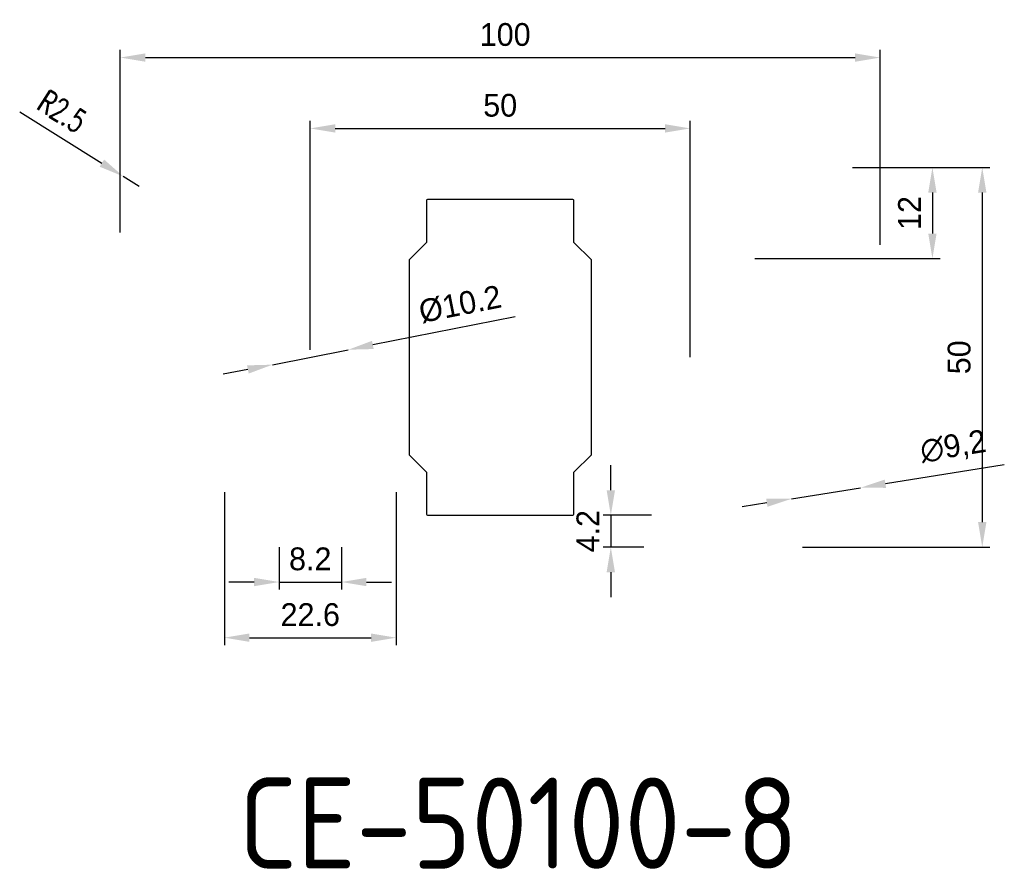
# Model space of a CAD drawing. Header units: millimetres. Extents: x 3306 to 3435, y 533 to 645.
import ezdxf

# ---------------------------------------------------------------- set-up
doc = ezdxf.new("R2010")
doc.units = ezdxf.units.MM
doc.header["$PDSIZE"] = -1
doc.styles.add('AM_BOR', font='isocp.shx', dxfattribs={"bigfont": 'whgtxt.shx'})
doc.styles.add('HZ', font='romans.shx', dxfattribs={"width": 0.7})
doc.dimstyles.new('ISO-25', dxfattribs={"dimtxt": 2.5, "dimasz": 2.5, "dimexe": 1.25, "dimexo": 0.625, "dimtad": 1, "dimtxsty": 'Standard', "dimcen": 2.5, "dimadec": 0, "dimazin": 0, "dimtfac": 1, "dimtmove": 0, "dimatfit": 3, "dimfxl": 1, "dimarcsym": 0})
doc.dimstyles.new('ISO-25$0', dxfattribs={"dimtxt": 2.5, "dimasz": 2.5, "dimexe": 1, "dimexo": 0, "dimtad": 1, "dimdsep": 46, "dimtxsty": 'Standard', "dimcen": 2.5, "dimadec": 0, "dimazin": 0, "dimtfac": 1, "dimtix": 1, "dimtmove": 0, "dimatfit": 3, "dimfxl": 1, "dimarcsym": 0})
doc.dimstyles.new('ISO-25$4', dxfattribs={"dimtxt": 5, "dimasz": 1, "dimexe": 1, "dimexo": 1, "dimgap": 1, "dimtad": 1, "dimdec": 1, "dimdsep": 46, "dimtxsty": 'HZ', "dimcen": 1, "dimclrd": 1, "dimclre": 1, "dimadec": 0, "dimazin": 0, "dimtm": 1e-09, "dimtfac": 1, "dimtdec": 1, "dimtmove": 0, "dimatfit": 3, "dimfxl": 1, "dimarcsym": 0})

# ---------------------------------------------------------------- blocks, each defined once
blk = doc.blocks.new('*D28')
at = {"color": 1, "lineweight": -2}
for p, q in [((3318.8, 617.27), (3318.8, 641.32)), ((3322.1, 640.32), (3415.5, 640.32)), ((3418.8, 615.65), (3418.8, 641.32))]:
    blk.add_line(p, q, dxfattribs=at)
at = {"color": 1}
for points in [[(3322.1, 640.87), (3322.1, 639.77), (3318.8, 640.32)], [(3415.5, 640.87), (3415.5, 639.77), (3418.8, 640.32)]]:
    blk.add_solid(points, dxfattribs=at)
at = {"layer": 'Defpoints', "color": 0}
for p in [(3418.8, 640.32), (3318.8, 616.27), (3418.8, 614.65)]:
    blk.add_point(p, dxfattribs=at)
at = {"color": 1, "insert": (3369.46, 643.34), "char_height": 3, "attachment_point": 5}
blk.add_mtext('100', dxfattribs=at)
blk = doc.blocks.new('*D29')
at = {"color": 1, "lineweight": -2}
for p, q in [((3415.17, 625.85), (3433.25, 625.85)), ((3432.25, 622.55), (3432.25, 579.15)), ((3408.6, 575.85), (3433.25, 575.85))]:
    blk.add_line(p, q, dxfattribs=at)
at = {"color": 1}
for points in [[(3431.7, 622.55), (3432.8, 622.55), (3432.25, 625.85)], [(3431.7, 579.15), (3432.8, 579.15), (3432.25, 575.85)]]:
    blk.add_solid(points, dxfattribs=at)
at = {"layer": 'Defpoints', "color": 0}
for p in [(3414.17, 625.85), (3407.6, 575.85), (3432.25, 575.85)]:
    blk.add_point(p, dxfattribs=at)
at = {"color": 1, "insert": (3429.22, 600.85), "char_height": 3, "attachment_point": 5, "rotation": 90}
blk.add_mtext('50', dxfattribs=at)
blk = doc.blocks.new('*D30')
at = {"color": 1, "lineweight": -2}
for p, q in [((3370.76, 606.17), (3352.04, 602.48)), ((3338.83, 599.88), (3348.8, 601.85)), ((3335.59, 599.25), (3332.35, 598.61))]:
    blk.add_line(p, q, dxfattribs=at)
at = {"color": 1}
for points in [[(3351.93, 603.02), (3352.15, 601.94), (3348.8, 601.85)], [(3335.48, 599.79), (3335.7, 598.71), (3338.83, 599.88)]]:
    blk.add_solid(points, dxfattribs=at)
at = {"layer": 'Defpoints', "color": 0}
for p in [(3348.8, 601.85), (3338.83, 599.88)]:
    blk.add_point(p, dxfattribs=at)
at = {"color": 1, "insert": (3363.53, 607.83), "char_height": 3, "attachment_point": 5, "rotation": 11.13}
blk.add_mtext('%%c10.2', dxfattribs=at)
blk = doc.blocks.new('*D31')
at = {"color": 1, "lineweight": -2}
for p, q in [((3305.56, 633.17), (3316.37, 626.42)), ((3321.3, 623.35), (3319.18, 624.67))]:
    blk.add_line(p, q, dxfattribs=at)
at = {"color": 1}
blk.add_solid([(3316.67, 626.89), (3316.08, 625.95), (3319.18, 624.67)], dxfattribs=at)
at = {"layer": 'Defpoints', "color": 0}
for p in [(3319.18, 624.67), (3321.3, 623.35)]:
    blk.add_point(p, dxfattribs=at)
at = {"color": 1, "insert": (3311.16, 633.23), "char_height": 3, "attachment_point": 5, "rotation": 328.0579, "style": 'HZ'}
blk.add_mtext('R2.5', dxfattribs=at)
blk = doc.blocks.new('*D33')
at = {"color": 1, "lineweight": -2}
for p, q in [((3343.8, 601.85), (3343.8, 631.99)), ((3393.8, 600.85), (3393.8, 631.99)), ((3347.1, 630.99), (3390.5, 630.99))]:
    blk.add_line(p, q, dxfattribs=at)
at = {"color": 1}
for points in [[(3347.1, 631.54), (3347.1, 630.44), (3343.8, 630.99)], [(3390.5, 631.54), (3390.5, 630.44), (3393.8, 630.99)]]:
    blk.add_solid(points, dxfattribs=at)
at = {"layer": 'Defpoints', "color": 0}
for p in [(3393.8, 630.99), (3343.8, 600.85), (3393.8, 599.85)]:
    blk.add_point(p, dxfattribs=at)
at = {"color": 1, "insert": (3368.8, 634.02), "char_height": 3, "attachment_point": 5}
blk.add_mtext('50', dxfattribs=at)
blk = doc.blocks.new('*D34')
at = {"color": 1, "lineweight": -2}
for p, q in [((3339.7, 575.85), (3339.7, 570.26)), ((3347.9, 575.85), (3347.9, 570.26)), ((3336.4, 571.26), (3333.09, 571.26)), ((3339.7, 571.26), (3347.9, 571.26)), ((3351.2, 571.26), (3354.5, 571.26))]:
    blk.add_line(p, q, dxfattribs=at)
at = {"color": 1}
for points in [[(3336.4, 571.81), (3336.4, 570.71), (3339.7, 571.26)], [(3351.2, 571.81), (3351.2, 570.71), (3347.9, 571.26)]]:
    blk.add_solid(points, dxfattribs=at)
at = {"layer": 'Defpoints', "color": 0}
for p in [(3339.7, 576.85), (3347.9, 576.85), (3347.9, 571.26)]:
    blk.add_point(p, dxfattribs=at)
at = {"color": 1, "insert": (3343.8, 574.29), "char_height": 3, "attachment_point": 5}
blk.add_mtext('8.2', dxfattribs=at)
blk = doc.blocks.new('*D35')
at = {"color": 0, "lineweight": -2}
for p, q in [((3332.5, 583.07), (3332.5, 562.93)), ((3355.1, 583.07), (3355.1, 562.93)), ((3335.8, 563.93), (3351.8, 563.93))]:
    blk.add_line(p, q, dxfattribs=at)
at = {"color": 0}
for points in [[(3335.8, 564.48), (3335.8, 563.38), (3332.5, 563.93)], [(3351.8, 564.48), (3351.8, 563.38), (3355.1, 563.93)]]:
    blk.add_solid(points, dxfattribs=at)
at = {"layer": 'Defpoints', "color": 0}
for p in [(3332.5, 584.07), (3355.1, 584.07), (3355.1, 563.93)]:
    blk.add_point(p, dxfattribs=at)
at = {"color": 1, "insert": (3343.8, 566.95), "char_height": 3, "attachment_point": 5}
blk.add_mtext('22.6', dxfattribs=at)
blk = doc.blocks.new('*D36')
at = {"color": 1, "lineweight": -2}
for p, q in [((3383.36, 583.35), (3383.36, 586.66)), ((3388.7, 580.05), (3382.36, 580.05)), ((3383.36, 580.05), (3383.36, 575.85)), ((3387.7, 575.85), (3382.36, 575.85)), ((3383.36, 572.55), (3383.36, 569.25))]:
    blk.add_line(p, q, dxfattribs=at)
at = {"color": 1}
for points in [[(3382.81, 583.35), (3383.91, 583.35), (3383.36, 580.05)], [(3382.81, 572.55), (3383.91, 572.55), (3383.36, 575.85)]]:
    blk.add_solid(points, dxfattribs=at)
at = {"layer": 'Defpoints', "color": 0}
for p in [(3389.7, 580.05), (3383.36, 575.85), (3388.7, 575.85)]:
    blk.add_point(p, dxfattribs=at)
at = {"color": 1, "insert": (3380.34, 577.95), "char_height": 3, "attachment_point": 5, "rotation": 90}
blk.add_mtext('4.2', dxfattribs=at)
blk = doc.blocks.new('*D37')
at = {"color": 1, "lineweight": -2}
for p, q in [((3417.3, 625.85), (3426.69, 625.85)), ((3425.69, 622.55), (3425.69, 617.15)), ((3402.32, 613.85), (3426.69, 613.85))]:
    blk.add_line(p, q, dxfattribs=at)
at = {"color": 1}
for points in [[(3425.14, 622.55), (3426.24, 622.55), (3425.69, 625.85)], [(3425.14, 617.15), (3426.24, 617.15), (3425.69, 613.85)]]:
    blk.add_solid(points, dxfattribs=at)
at = {"layer": 'Defpoints', "color": 0}
for p in [(3416.3, 625.85), (3401.32, 613.85), (3425.69, 613.85)]:
    blk.add_point(p, dxfattribs=at)
at = {"color": 1, "insert": (3422.67, 619.85), "char_height": 3, "attachment_point": 5, "rotation": 90}
blk.add_mtext('12', dxfattribs=at)
blk = doc.blocks.new('*D39')
at = {"color": 1, "lineweight": -2}
for p, q in [((3435.15, 586.71), (3419.5, 584.2)), ((3407.16, 582.22), (3416.24, 583.68)), ((3403.9, 581.7), (3400.64, 581.18))]:
    blk.add_line(p, q, dxfattribs=at)
at = {"color": 1}
for points in [[(3419.41, 584.75), (3419.59, 583.66), (3416.24, 583.68)], [(3403.81, 582.24), (3403.98, 581.16), (3407.16, 582.22)]]:
    blk.add_solid(points, dxfattribs=at)
at = {"layer": 'Defpoints', "color": 0}
for p in [(3416.24, 583.68), (3407.16, 582.22)]:
    blk.add_point(p, dxfattribs=at)
at = {"color": 1, "insert": (3428.44, 588.95), "char_height": 3, "attachment_point": 5, "rotation": 9.1073}
blk.add_mtext('∅9,2', dxfattribs=at)

msp = doc.modelspace()

# ---------------------------------------------------------------- linework, layer by layer
at = {"color": 0}
msp.add_lwpolyline([(3380.798, 588.029), (3380.798, 613.675), (3378.498, 615.975), (3378.498, 621.452, 0.4142136), (3378.298, 621.652), (3359.298, 621.652, 0.4142136), (3359.098, 621.452), (3359.098, 615.975), (3356.798, 613.675), (3356.798, 600.852), (3356.798, 588.029), (3359.098, 585.729), (3359.098, 580.252, 0.4142136), (3359.298, 580.052), (3378.298, 580.052, 0.4142136), (3378.498, 580.252), (3378.498, 585.729), (3380.798, 588.029), (3380.798, 600.852)], format="xyb", dxfattribs=at)

# ---------------------------------------------------------------- texts
at = {"insert": (3334.349, 545.509), "char_height": 12, "width": 71.90538, "attachment_point": 1, "style": 'AM_BOR'}
msp.add_mtext('{\\Fisocp,whgtxt|c134;CE-50100-8}', dxfattribs=at)

# ---------------------------------------------------------------- dimensions: what is measured, and where the dimension line sits
at = {"color": 0}
dim = msp.add_linear_dim(base=(3418.798, 640.317), p1=(3318.798, 616.274), p2=(3418.798, 614.652), text='100', dimstyle='ISO-25$0', override={"dimtxt": 3, "dimasz": 3.302, "dimexo": 1, "dimgap": 1.524, "dimclrd": 1, "dimclre": 1, "dimclrt": 1, "dimadec": 2, "dimtzin": 0}, dxfattribs=at)
dim.commit()
dim.dimension.update_dxf_attribs({"geometry": '*D28', "text_midpoint": (3369.459, 640.317), "dimtype": 160})
dim = msp.add_radius_dim(center=(3321.298, 623.352), mpoint=(3319.177, 624.675), dimstyle='ISO-25$4', override={"dimtxt": 3, "dimasz": 3.302, "dimgap": 1.524, "dimclrt": 1, "dimadec": 2, "dimtzin": 0}, dxfattribs=at)
dim.commit()
dim.dimension.update_dxf_attribs({"geometry": '*D31', "text_midpoint": (3311.164, 633.234)})
dim = msp.add_linear_dim(base=(3393.798, 630.994), p1=(3343.798, 600.852), p2=(3393.798, 599.852), dimstyle='ISO-25$0', override={"dimtxt": 3, "dimasz": 3.302, "dimexo": 1, "dimgap": 1.524, "dimclrd": 1, "dimclre": 1, "dimclrt": 1, "dimadec": 2, "dimtzin": 0}, dxfattribs=at)
dim.commit()
dim.dimension.update_dxf_attribs({"geometry": '*D33', "text_midpoint": (3368.798, 630.994), "dimtype": 160})
for base, p1, p2, picture, middle in [((3425.691, 613.852), (3416.298, 625.852), (3401.319, 613.852), '*D37', (3422.667, 619.852)), ((3383.36, 575.852), (3389.698, 580.052), (3388.698, 575.852), '*D36', (3380.336, 577.952))]:
    dim = msp.add_linear_dim(base=base, p1=p1, p2=p2, angle=90, dimstyle='ISO-25$0', override={"dimtxt": 3, "dimasz": 3.302, "dimexo": 1, "dimgap": 1.524, "dimclrd": 1, "dimclre": 1, "dimclrt": 1, "dimadec": 2, "dimtzin": 0}, dxfattribs=at)
    dim.commit()
    dim.dimension.update_dxf_attribs({"geometry": picture, "text_midpoint": middle})
dim = msp.add_linear_dim(base=(3432.248, 575.852), p1=(3414.173, 625.852), p2=(3407.598, 575.852), angle=90, text='50', dimstyle='ISO-25$0', override={"dimtxt": 3, "dimasz": 3.302, "dimexo": 1, "dimgap": 1.524, "dimclrd": 1, "dimclre": 1, "dimclrt": 1, "dimadec": 2, "dimtzin": 0}, dxfattribs=at)
dim.commit()
dim.dimension.update_dxf_attribs({"geometry": '*D29', "text_midpoint": (3429.224, 600.852)})
dim = msp.add_diameter_dim_2p(p1=(3338.831, 599.884), p2=(3348.799, 601.845), text='%%c10.2', dimstyle='ISO-25', override={"dimtxt": 3, "dimasz": 3.302, "dimexe": 1, "dimexo": 1, "dimgap": 1.524, "dimclrd": 1, "dimclre": 1, "dimclrt": 1, "dimadec": 2, "dimtzin": 0}, dxfattribs=at)
dim.commit()
dim.dimension.update_dxf_attribs({"geometry": '*D30', "text_midpoint": (3364.114, 604.858), "dimtype": 163})
dim = msp.add_diameter_dim_2p(p1=(3407.156, 582.224), p2=(3416.24, 583.68), dimstyle='ISO-25', override={"dimtxt": 3, "dimasz": 3.302, "dimexe": 1, "dimexo": 1, "dimgap": 1.524, "dimclrd": 1, "dimclre": 1, "dimclrt": 1, "dimadec": 2, "dimtzin": 0}, dxfattribs=at)
dim.commit()
dim.dimension.update_dxf_attribs({"geometry": '*D39', "text_midpoint": (3428.438, 588.951)})
for base, p1, p2, override, picture, middle in [((3355.098, 563.93), (3332.498, 584.073), (3355.098, 584.073), {"dimtxt": 3, "dimasz": 3.302, "dimexo": 1, "dimgap": 1.524, "dimclrd": 0, "dimclre": 0, "dimclrt": 1, "dimadec": 2, "dimtzin": 0}, '*D35', (3343.798, 566.954)), ((3347.898, 571.263), (3339.698, 576.852), (3347.898, 576.852), {"dimtxt": 3, "dimasz": 3.302, "dimexo": 1, "dimgap": 1.524, "dimclrd": 1, "dimclre": 1, "dimclrt": 1, "dimadec": 2, "dimtzin": 0}, '*D34', (3343.798, 574.287))]:
    dim = msp.add_linear_dim(base=base, p1=p1, p2=p2, dimstyle='ISO-25$0', override=override, dxfattribs=at)
    dim.commit()
    dim.dimension.update_dxf_attribs({"geometry": picture, "text_midpoint": middle})

doc.saveas('drawing.dxf')
